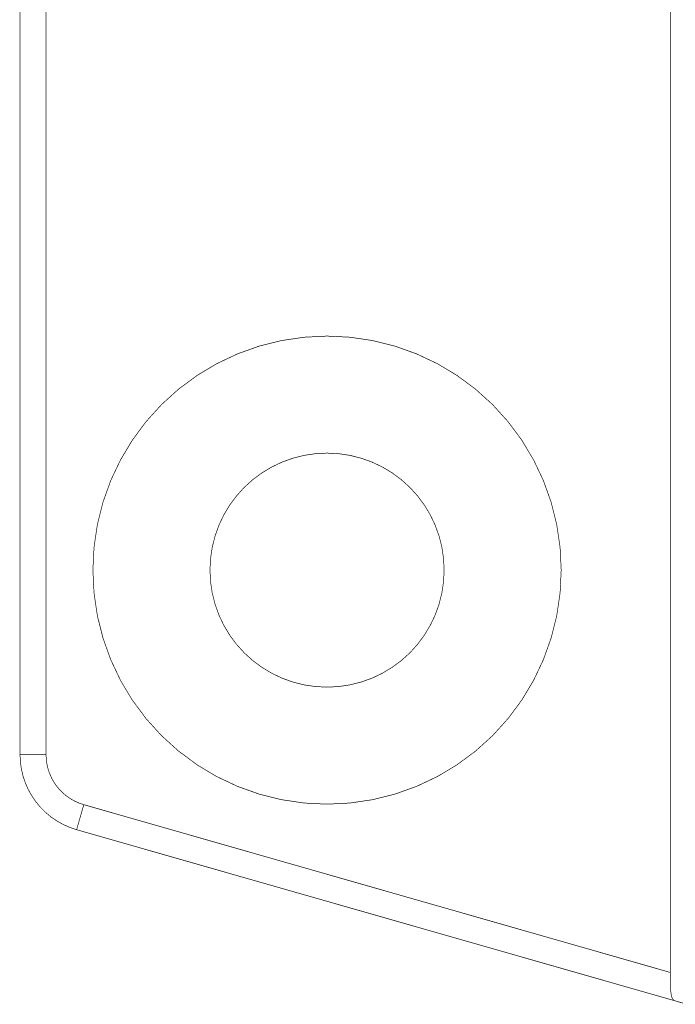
# Model space of a CAD drawing. Header units: millimetres. Extents: x 10 to 120, y 82 to 138.
# Tile 1 of 14: x 10 to 22, y 84 to 103. Entities that reach past the tile are written whole.
import ezdxf

# ---------------------------------------------------------------- set-up
doc = ezdxf.new("R2010")
doc.units = ezdxf.units.MM
doc.layers.add('Mechanical10', color=56, linetype='Continuous')
doc.layers.add('Mechanical9', color=56, linetype='Continuous')

msp = doc.modelspace()

# ---------------------------------------------------------------- linework, layer by layer
at = {"layer": 'Mechanical10', "const_width": 0.0127}
for points in [[(10.169, 88.682), (10.169, 131.78)], [(9.669, 88.682), (10.169, 88.682)], [(10.756, 87.24), (10.894, 87.721)], [(10.894, 87.721), (22.169, 84.494)]]:
    msp.add_lwpolyline(points, dxfattribs=at)
at = {"layer": 'Mechanical10', "const_width": 0.00635}
for points in [[(9.666, 88.682, 1), (9.672, 88.682, 1)], [(10.166, 88.682, 1), (10.172, 88.682, 1)], [(10.166, 88.682, 1), (10.172, 88.682, 1)], [(10.166, 88.682, 1), (10.172, 88.682, 1)], [(10.89, 87.721, 1), (10.897, 87.721, 1)], [(10.89, 87.721, 1), (10.897, 87.721, 1)], [(10.89, 87.721, 1), (10.897, 87.721, 1)], [(10.753, 87.24, 1), (10.759, 87.24, 1)], [(22.166, 84.494, 1), (22.172, 84.494, 1)]]:
    msp.add_lwpolyline(points, format="xyb", close=True, dxfattribs=at)
at = {"layer": 'Mechanical10', "const_width": 0.0127}
msp.add_lwpolyline([(10.894, 87.721, -0.334747), (10.169, 88.682)], format="xyb", dxfattribs=at)
at = {"layer": 'Mechanical9', "const_width": 0.0127}
for points in [[(22.169, 84.494), (22.169, 135.968)], [(9.669, 88.682), (9.669, 131.78)], [(10.756, 87.24), (22.255, 83.95)], [(22.169, 84.414), (22.169, 84.494)], [(22.169, 84.334), (22.17, 84.256)], [(22.255, 83.95), (22.466, 83.889)]]:
    msp.add_lwpolyline(points, dxfattribs=at)
at = {"layer": 'Mechanical9'}
for points, const_width in [([(20.069, 92.231, 1), (11.069, 92.231, 1)], 0.0127), ([(17.819, 92.231, 1), (13.319, 92.231, 1)], 0.0127), ([(11.066, 92.231, 1), (11.072, 92.231, 1)], 0.00635), ([(13.316, 92.231, 1), (13.322, 92.231, 1)], 0.00635), ([(17.816, 92.231, 1), (17.822, 92.231, 1)], 0.00635), ([(20.066, 92.231, 1), (20.072, 92.231, 1)], 0.00635), ([(9.666, 88.682, 1), (9.672, 88.682, 1)], 0.00635), ([(9.666, 88.682, 1), (9.672, 88.682, 1)], 0.00635), ([(10.753, 87.24, 1), (10.759, 87.24, 1)], 0.00635), ([(10.753, 87.24, 1), (10.759, 87.24, 1)], 0.00635), ([(22.166, 84.494, 1), (22.172, 84.494, 1)], 0.00635), ([(22.166, 84.494, 1), (22.172, 84.494, 1)], 0.00635), ([(22.166, 84.414, 1), (22.172, 84.414, 1)], 0.00635), ([(22.166, 84.414, 1), (22.172, 84.414, 1)], 0.00635), ([(22.166, 84.334, 1), (22.172, 84.334, 1)], 0.00635), ([(22.166, 84.334, 1), (22.172, 84.334, 1)], 0.00635), ([(22.167, 84.256, 1), (22.173, 84.256, 1)], 0.00635), ([(22.167, 84.256, 1), (22.173, 84.256, 1)], 0.00635), ([(22.169, 84.185, 1), (22.175, 84.185, 1)], 0.00635), ([(22.169, 84.185, 1), (22.175, 84.185, 1)], 0.00635), ([(22.173, 84.123, 1), (22.179, 84.123, 1)], 0.00635), ([(22.173, 84.123, 1), (22.179, 84.123, 1)], 0.00635), ([(22.18, 84.069, 1), (22.186, 84.069, 1)], 0.00635), ([(22.18, 84.069, 1), (22.186, 84.069, 1)], 0.00635), ([(22.191, 84.023, 1), (22.197, 84.023, 1)], 0.00635), ([(22.191, 84.023, 1), (22.197, 84.023, 1)], 0.00635), ([(22.207, 83.987, 1), (22.213, 83.987, 1)], 0.00635), ([(22.207, 83.987, 1), (22.213, 83.987, 1)], 0.00635), ([(22.251, 83.95, 1), (22.258, 83.95, 1)], 0.00635), ([(22.251, 83.95, 1), (22.258, 83.95, 1)], 0.00635), ([(22.251, 83.95, 1), (22.258, 83.95, 1)], 0.00635)]:
    msp.add_lwpolyline(points, format="xyb", close=True, dxfattribs=dict(at, const_width=const_width))
at = {"layer": 'Mechanical9', "const_width": 0.0127}
for points in [[(10.756, 87.24, -0.334747), (9.669, 88.682)], [(22.169, 84.334, -0.001286), (22.169, 84.414)], [(22.172, 84.185, -0.006622), (22.17, 84.256)], [(22.176, 84.123, -0.011872), (22.172, 84.185)], [(22.183, 84.069, -0.020172), (22.176, 84.123)], [(22.194, 84.023, -0.033271), (22.183, 84.069)], [(22.21, 83.987, -0.058807), (22.194, 84.023)], [(22.255, 83.95, -0.193097), (22.21, 83.987)]]:
    msp.add_lwpolyline(points, format="xyb", dxfattribs=at)

doc.saveas('drawing.dxf')
